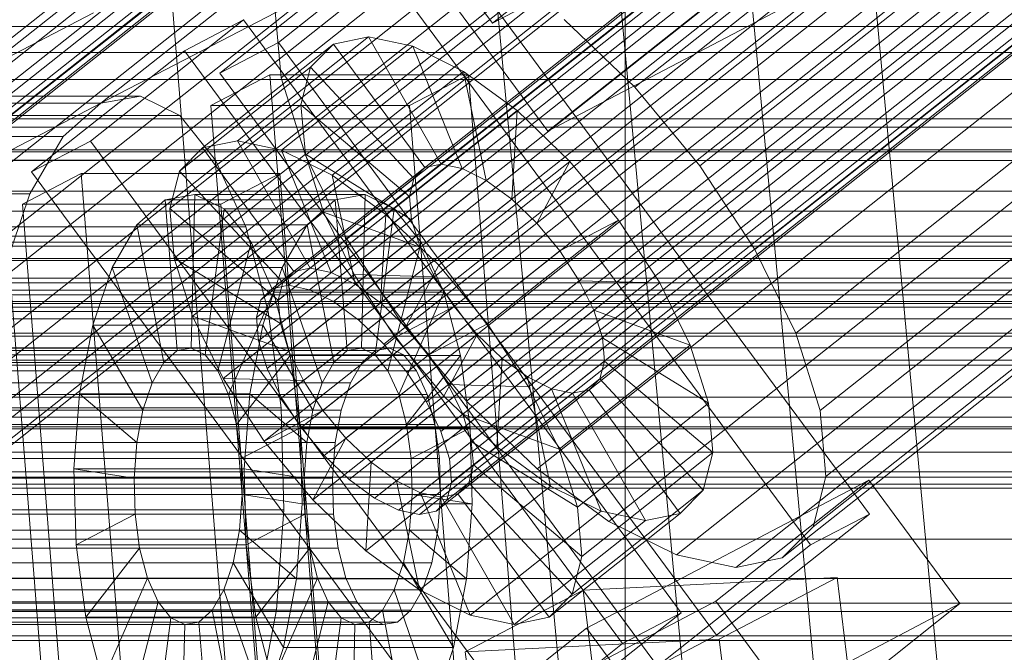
# Model space of a CAD drawing. Header units: millimetres. Extents: x -4738 to 65662, y -68080 to 6847.
# Tile 180 of 256: x -739 to -675, y -33749 to -33708. Entities that reach past the tile are written whole.
import ezdxf

# ---------------------------------------------------------------- set-up
doc = ezdxf.new("R2010")
doc.units = ezdxf.units.MM
for name, color, linetype, lineweight in [('COTAS_O', 1, 'Continuous', 0), ('frontal_C03', 7, 'Continuous', 0), ('frontal_C10', 7, 'Continuous', 0), ('frontal_secador', 7, 'Continuous', 0)]:
    doc.layers.add(name, color=color, linetype=linetype, lineweight=lineweight)
doc.dimstyles.new('R19_100', dxfattribs={"dimtxt": 250, "dimasz": 150, "dimexe": 150, "dimexo": 80, "dimgap": 100, "dimtad": 1, "dimtih": 1, "dimtoh": 1, "dimdsep": 46, "dimcen": 0.09, "dimadec": 0, "dimazin": 0, "dimtfac": 1, "dimtdec": 4, "dimtofl": 0, "dimtmove": 0, "dimatfit": 3, "dimfxl": 1, "dimtolj": 1, "dimtzin": 0, "dimarcsym": 0})

# ---------------------------------------------------------------- blocks, each defined once
blk = doc.blocks.new('DIM_R31_48')
at = {"layer": 'COTAS_O'}
for p, q in [((-1725, -33700), (-1575, -33655)), ((1725, -33700), (1575, -33655)), ((-1725, -34400), (-1725, -33700)), ((-1725, -33700), (1725, -33700)), ((-1725, -33700), (-1575, -33745)), ((1725, -33700), (1575, -33745)), ((1725, -34400), (1725, -33700))]:
    blk.add_line(p, q, dxfattribs=at)
blk.add_text('3450 O', height=250, dxfattribs=at).set_placement((0, -33600))
blk = doc.blocks.new('DIM_R31_53')
at = {"layer": 'COTAS_O'}
for p, q in [((-1480, -33670), (-780, -33670)), ((-780, -33670), (-825, -33820)), ((-780, -36000), (-780, -33670)), ((-780, -33670), (-735, -33820)), ((-780, -36000), (-825, -35850)), ((-780, -36000), (-735, -35850)), ((-1480, -36000), (-780, -36000))]:
    blk.add_line(p, q, dxfattribs=at)
blk.add_text('2330 O', height=250, rotation=90, dxfattribs=at).set_placement((-880, -34835))
blk = doc.blocks.new('DIM_R31_55')
at = {"layer": 'COTAS_O'}
for p, q in [((-1400, -33000), (-700, -33000)), ((-700, -33000), (-745, -33150)), ((-700, -36000), (-700, -33000)), ((-700, -33000), (-655, -33150)), ((-700, -36000), (-745, -35850)), ((-700, -36000), (-655, -35850)), ((-1400, -36000), (-700, -36000))]:
    blk.add_line(p, q, dxfattribs=at)
blk.add_text('3000 O', height=250, rotation=90, dxfattribs=at).set_placement((-800, -34500))

msp = doc.modelspace()

# ---------------------------------------------------------------- linework, layer by layer
at = {"layer": 'frontal_C03'}
for p, q in [((1250, -33725.118), (-1250, -33725.118)), ((1250, -33725.435), (-1250, -33725.435)), ((1250, -33726.229), (-1250, -33726.229)), ((-1250, -33726.993), (1250, -33726.993)), ((1250, -33728.116), (-1250, -33728.116)), ((1250, -33728.88), (-1250, -33728.88)), ((1250, -33729.674), (-1250, -33729.674)), ((1250, -33729.99), (-1250, -33729.99)), ((1250, -33747.576), (-1250, -33747.576)), ((1250, -33747.892), (-1250, -33747.892))]:
    msp.add_line(p, q, dxfattribs=at)
at = {"layer": 'frontal_C10'}
for p, q in [((-536.701, -33578.102), (-721.864, -33724.812)), ((-537.772, -33578.323), (-722.935, -33725.033)), ((-535.34, -33578.388), (-720.502, -33725.098)), ((-538.48, -33579.036), (-723.643, -33725.746)), ((-533.781, -33579.162), (-718.943, -33725.872)), ((-538.776, -33580.192), (-723.939, -33726.903)), ((-532.131, -33580.371), (-717.293, -33727.081)), ((-538.641, -33581.714), (-723.803, -33728.424)), ((-530.501, -33581.932), (-715.664, -33728.643)), ((-538.083, -33583.496), (-723.245, -33730.206)), ((-714.167, -33730.45), (-529.004, -33583.74)), ((-562.708, -33584.851), (-722.331, -33711.326)), ((-537.14, -33585.418), (-722.303, -33732.128)), ((-527.742, -33585.67), (-712.904, -33732.381)), ((-539.737, -33585.469), (-699.36, -33711.943)), ((-535.877, -33587.348), (-721.04, -33734.059)), ((-526.799, -33587.592), (-711.962, -33734.303)), ((-534.38, -33589.156), (-719.543, -33735.867)), ((-526.241, -33589.375), (-711.404, -33736.085)), ((-561.133, -33589.882), (-720.756, -33716.356)), ((-532.751, -33590.718), (-717.914, -33737.428)), ((-526.106, -33590.896), (-711.268, -33737.607)), ((-695.135, -33717.045), (-535.512, -33590.57)), ((-531.101, -33591.926), (-716.263, -33738.637)), ((-526.402, -33592.053), (-711.564, -33738.763)), ((-529.542, -33592.7), (-714.704, -33739.411)), ((-527.109, -33592.766), (-712.272, -33739.476)), ((-528.18, -33592.987), (-713.343, -33739.697)), ((-558.473, -33595.306), (-718.096, -33721.78)), ((-531.949, -33596.019), (-691.571, -33722.493)), ((-554.909, -33600.754), (-714.532, -33727.229)), ((-529.289, -33601.443), (-688.911, -33727.917)), ((-550.684, -33605.856), (-710.307, -33732.33)), ((-527.714, -33606.473), (-687.336, -33732.947)), ((-546.086, -33610.263), (-705.709, -33736.737)), ((-527.331, -33610.766), (-686.954, -33737.241)), ((-541.429, -33613.674), (-701.052, -33740.149)), ((-528.167, -33614.031), (-687.79, -33740.505)), ((-537.029, -33615.859), (-696.652, -33742.333)), ((-530.164, -33616.043), (-689.787, -33742.518)), ((-533.187, -33616.667), (-692.81, -33743.141)), ((-561.729, -33623.455), (-734.05, -33712.988)), ((-648.918, -33645.535), (-734.05, -33712.988)), ((-708.613, -33707.779), (-737.047, -33669.264)), ((-717.237, -33858.594), (-732.121, -33672.452)), ((-699.121, -33677.125), (-884.283, -33823.836)), ((-728.721, -33864.609), (-743.605, -33678.466)), ((-698.563, -33678.908), (-883.725, -33825.618)), ((-698.427, -33680.429), (-883.59, -33827.14)), ((-703.423, -33681.459), (-888.585, -33828.17)), ((-698.724, -33681.586), (-883.886, -33828.296)), ((-701.864, -33682.233), (-887.026, -33828.944)), ((-699.431, -33682.299), (-884.594, -33829.009)), ((-700.502, -33682.52), (-885.665, -33829.23)), ((-704.27, -33685.551), (-863.893, -33812.026)), ((-701.61, -33690.976), (-861.233, -33817.45)), ((-723.006, -33695.389), (-882.629, -33821.863)), ((-700.035, -33696.006), (-859.658, -33822.48)), ((-701.259, -33696.149), (-682.746, -33894.65)), ((-666.198, -33894.4), (-684.712, -33695.899)), ((-718.408, -33699.795), (-878.031, -33826.27)), ((-699.653, -33700.299), (-859.276, -33826.774)), ((-690.402, -33898.66), (-708.915, -33700.159)), ((-698.681, -33699.909), (-708.613, -33707.779)), ((-673.855, -33898.41), (-692.368, -33699.909)), ((-712.568, -33701.158), (-722.501, -33709.027)), ((-684.134, -33739.673), (-712.568, -33701.158)), ((-713.751, -33703.207), (-873.374, -33829.682)), ((-726.319, -33711.032), (-716.387, -33703.163)), ((-716.387, -33703.163), (-687.952, -33741.678)), ((-700.489, -33703.564), (-860.111, -33830.038)), ((-709.351, -33705.392), (-868.974, -33831.866)), ((-705.019, -33714.799), (-686.692, -33705.176)), ((-702.486, -33705.576), (-862.109, -33832.051)), ((-708.613, -33707.779), (-704.795, -33705.774)), ((-705.509, -33706.2), (-865.132, -33832.674)), ((-906.839, -33796.641), (-734.517, -33707.108)), ((-722.713, -33707.032), (-722.331, -33711.326)), ((-705.019, -33714.799), (-710.943, -33706.775)), ((-695.087, -33706.93), (-705.019, -33714.799)), ((-724.787, -33707.573), (-734.719, -33715.443)), ((-728.605, -33709.578), (-724.787, -33707.573)), ((-696.352, -33746.088), (-724.787, -33707.573)), ((-699.36, -33711.943), (-703.958, -33707.536)), ((-718.927, -33709.14), (-727.44, -33715.885)), ((-722.501, -33709.027), (-726.319, -33711.032)), ((-716.665, -33708.673), (-725.179, -33715.418)), ((-722.501, -33709.027), (-694.066, -33747.542)), ((-720.421, -33710.645), (-718.927, -33709.14)), ((-718.927, -33709.14), (-716.665, -33708.673)), ((-713.003, -33717.164), (-718.927, -33709.14)), ((-711.932, -33716.943), (-716.665, -33708.673)), ((-716.665, -33708.673), (-713.791, -33709.278)), ((-738.537, -33717.447), (-728.605, -33709.578)), ((-728.605, -33709.578), (-700.171, -33748.093)), ((-713.791, -33709.278), (-722.305, -33716.023)), ((-710.57, -33717.229), (-713.791, -33709.278)), ((-713.791, -33709.278), (-710.5, -33710.911)), ((-720.421, -33710.645), (-728.934, -33717.39)), ((-723.062, -33711.13), (-726.89, -33713.134)), ((-697.884, -33749.547), (-726.319, -33711.032)), ((-710.175, -33711.13), (-723.062, -33711.13)), ((-723.062, -33711.13), (-719.302, -33758.155)), ((-721.046, -33713.087), (-720.421, -33710.645)), ((-713.71, -33717.877), (-720.421, -33710.645)), ((-710.5, -33710.911), (-719.013, -33717.657)), ((-714.003, -33713.134), (-710.175, -33711.13)), ((-709.011, -33718.003), (-710.5, -33710.911)), ((-710.5, -33710.911), (-707.016, -33713.464)), ((-706.415, -33758.155), (-710.175, -33711.13)), ((-273.016, -33711.435), (-1055.439, -33711.435)), ((-722.331, -33711.326), (-720.756, -33716.356)), ((-695.135, -33717.045), (-699.36, -33711.943)), ((-734.05, -33712.988), (-973.38, -33712.988)), ((-731.466, -33712.518), (-970.795, -33712.518)), ((-734.05, -33712.988), (-906.372, -33802.521)), ((-734.05, -33712.988), (-853.715, -33712.988)), ((-736.499, -33715.154), (-734.05, -33712.988)), ((-734.05, -33712.988), (-731.466, -33712.518)), ((-731.466, -33712.518), (-728.922, -33713.776)), ((-721.046, -33713.087), (-729.559, -33719.832)), ((-714.007, -33719.033), (-721.046, -33713.087)), ((-720.76, -33716.298), (-721.046, -33713.087)), ((-726.89, -33713.134), (-714.003, -33713.134)), ((-723.13, -33760.16), (-726.89, -33713.134)), ((-707.016, -33713.464), (-715.53, -33720.209)), ((-714.003, -33713.134), (-710.243, -33760.16)), ((-707.361, -33719.212), (-707.016, -33713.464)), ((-707.016, -33713.464), (-703.577, -33716.76)), ((-728.922, -33713.776), (-968.251, -33713.776)), ((-728.922, -33713.776), (-726.592, -33716.676)), ((-736.499, -33715.154), (-975.829, -33715.154)), ((-738.646, -33718.868), (-736.499, -33715.154)), ((-734.719, -33715.443), (-738.537, -33717.447)), ((-734.719, -33715.443), (-706.284, -33753.958)), ((-725.179, -33715.418), (-727.44, -33715.885)), ((-722.305, -33716.023), (-725.179, -33715.418)), ((-725.179, -33715.418), (-720.445, -33723.688)), ((-720.76, -33716.298), (-729.273, -33723.044)), ((-727.44, -33715.885), (-728.934, -33717.39)), ((-727.44, -33715.885), (-721.516, -33723.909)), ((-719.013, -33717.657), (-722.305, -33716.023)), ((-722.305, -33716.023), (-719.083, -33723.974)), ((-713.871, -33720.555), (-720.76, -33716.298)), ((-719.582, -33720.061), (-720.76, -33716.298)), ((-726.592, -33716.676), (-965.921, -33716.676)), ((-726.592, -33716.676), (-724.635, -33721.021)), ((-720.756, -33716.356), (-718.096, -33721.78)), ((-720.445, -33723.688), (-711.932, -33716.943)), ((-711.932, -33716.943), (-713.003, -33717.164)), ((-703.577, -33716.76), (-712.09, -33723.505)), ((-710.57, -33717.229), (-711.932, -33716.943)), ((-705.732, -33720.773), (-703.577, -33716.76)), ((-703.577, -33716.76), (-700.417, -33720.576)), ((-735.312, -33717.545), (-739.14, -33719.55)), ((-710.103, -33755.963), (-738.537, -33717.447)), ((-722.425, -33717.545), (-735.312, -33717.545)), ((-735.312, -33717.545), (-731.552, -33764.57)), ((-728.934, -33717.39), (-729.559, -33719.832)), ((-728.934, -33717.39), (-722.224, -33724.622)), ((-726.253, -33719.55), (-722.425, -33717.545)), ((-718.665, -33764.57), (-722.425, -33717.545)), ((-721.516, -33723.909), (-713.003, -33717.164)), ((-719.083, -33723.974), (-710.57, -33717.229)), ((-713.003, -33717.164), (-713.71, -33717.877)), ((-709.011, -33718.003), (-710.57, -33717.229)), ((-691.571, -33722.493), (-695.135, -33717.045)), ((-722.224, -33724.622), (-713.71, -33717.877)), ((-715.53, -33720.209), (-719.013, -33717.657)), ((-719.013, -33717.657), (-717.525, -33724.748)), ((-717.525, -33724.748), (-709.011, -33718.003)), ((-713.71, -33717.877), (-714.007, -33719.033)), ((-707.361, -33719.212), (-709.011, -33718.003)), ((-738.646, -33718.868), (-977.975, -33718.868)), ((-740.343, -33723.878), (-738.646, -33718.868)), ((-729.867, -33719.258), (-731.699, -33720.879)), ((-727.934, -33718.907), (-729.867, -33719.258)), ((-729.867, -33719.258), (-729.084, -33729.055)), ((-718.821, -33719.258), (-729.867, -33719.258)), ((-727.934, -33718.907), (-728.168, -33728.889)), ((-726.031, -33719.848), (-727.934, -33718.907)), ((-716.888, -33718.907), (-727.934, -33718.907)), ((-722.52, -33725.779), (-714.007, -33719.033)), ((-720.653, -33720.879), (-718.821, -33719.258)), ((-718.821, -33719.258), (-716.888, -33718.907)), ((-718.038, -33729.055), (-718.821, -33719.258)), ((-717.122, -33728.889), (-716.888, -33718.907)), ((-716.888, -33718.907), (-714.985, -33719.848)), ((-715.874, -33725.957), (-707.361, -33719.212)), ((-714.007, -33719.033), (-713.871, -33720.555)), ((-705.732, -33720.773), (-707.361, -33719.212)), ((-739.14, -33719.55), (-726.253, -33719.55)), ((-735.38, -33766.575), (-739.14, -33719.55)), ((-729.559, -33719.832), (-722.52, -33725.779)), ((-729.559, -33719.832), (-729.273, -33723.044)), ((-719.582, -33720.061), (-728.095, -33726.806)), ((-726.031, -33719.848), (-727.267, -33729.335)), ((-726.253, -33719.55), (-722.493, -33766.575)), ((-724.288, -33722.017), (-726.031, -33719.848)), ((-714.985, -33719.848), (-726.031, -33719.848)), ((-713.313, -33722.337), (-719.582, -33720.061)), ((-717.592, -33724.119), (-719.582, -33720.061)), ((-716.221, -33729.335), (-714.985, -33719.848)), ((-714.985, -33719.848), (-713.242, -33722.017)), ((-722.384, -33727.3), (-713.871, -33720.555)), ((-715.53, -33720.209), (-715.874, -33725.957)), ((-712.09, -33723.505), (-715.53, -33720.209)), ((-714.245, -33727.519), (-705.732, -33720.773)), ((-713.871, -33720.555), (-713.313, -33722.337)), ((-708.93, -33727.321), (-700.417, -33720.576)), ((-704.235, -33722.581), (-705.732, -33720.773)), ((-700.417, -33720.576), (-704.235, -33722.581)), ((-700.417, -33720.576), (-697.751, -33724.652)), ((-724.635, -33721.021), (-963.964, -33721.021)), ((-731.699, -33720.879), (-733.304, -33723.657)), ((-731.699, -33720.879), (-729.951, -33729.823)), ((-720.653, -33720.879), (-731.699, -33720.879)), ((-724.635, -33721.021), (-723.183, -33726.514)), ((-722.258, -33723.657), (-720.653, -33720.879)), ((-718.905, -33729.823), (-720.653, -33720.879)), ((-1074.886, -33721.619), (-292.463, -33721.619)), ((-724.288, -33722.017), (-726.441, -33730.362)), ((-722.824, -33725.267), (-724.288, -33722.017)), ((-713.242, -33722.017), (-724.288, -33722.017)), ((-718.096, -33721.78), (-714.532, -33727.229)), ((-715.395, -33730.362), (-713.242, -33722.017)), ((-713.242, -33722.017), (-711.778, -33725.267)), ((-721.826, -33729.082), (-713.313, -33722.337)), ((-713.313, -33722.337), (-712.37, -33724.259)), ((-704.235, -33722.581), (-712.748, -33729.326)), ((-702.972, -33724.511), (-704.235, -33722.581)), ((-688.911, -33727.917), (-691.571, -33722.493)), ((-1054.499, -33723.191), (-272.076, -33723.191)), ((-729.273, -33723.044), (-722.384, -33727.3)), ((-729.273, -33723.044), (-728.095, -33726.806)), ((-733.304, -33723.657), (-734.574, -33727.404)), ((-733.304, -33723.657), (-730.712, -33731.139)), ((-722.258, -33723.657), (-733.304, -33723.657)), ((-723.528, -33727.404), (-722.258, -33723.657)), ((-719.666, -33731.139), (-722.258, -33723.657)), ((-722.224, -33724.622), (-721.516, -33723.909)), ((-721.516, -33723.909), (-720.445, -33723.688)), ((-720.445, -33723.688), (-719.083, -33723.974)), ((-719.083, -33723.974), (-717.525, -33724.748)), ((-712.09, -33723.505), (-714.245, -33727.519)), ((-708.93, -33727.321), (-712.09, -33723.505)), ((-717.592, -33724.119), (-726.105, -33730.864)), ((-720.884, -33731.004), (-712.37, -33724.259)), ((-712.37, -33724.259), (-717.592, -33724.119)), ((-714.926, -33728.194), (-717.592, -33724.119)), ((-712.37, -33724.259), (-711.108, -33726.189)), ((-711.485, -33731.257), (-702.972, -33724.511)), ((-702.03, -33726.433), (-702.972, -33724.511)), ((-702.972, -33724.511), (-697.751, -33724.652)), ((-722.935, -33725.033), (-723.643, -33725.746)), ((-721.864, -33724.812), (-722.935, -33725.033)), ((-722.52, -33725.779), (-722.224, -33724.622)), ((-720.502, -33725.098), (-721.864, -33724.812)), ((-718.943, -33725.872), (-720.502, -33725.098)), ((-717.525, -33724.748), (-715.874, -33725.957)), ((-697.751, -33724.652), (-706.264, -33731.397)), ((-697.751, -33724.652), (-695.761, -33728.709)), ((-722.824, -33725.267), (-725.747, -33731.902)), ((-723.643, -33725.746), (-723.939, -33726.903)), ((-721.738, -33729.376), (-722.824, -33725.267)), ((-711.778, -33725.267), (-722.824, -33725.267)), ((-722.384, -33727.3), (-722.52, -33725.779)), ((-717.293, -33727.081), (-718.943, -33725.872)), ((-714.701, -33731.902), (-711.778, -33725.267)), ((-711.778, -33725.267), (-710.692, -33729.376)), ((-723.183, -33726.514), (-962.513, -33726.514)), ((-723.183, -33726.514), (-722.337, -33732.781)), ((-719.621, -33732.935), (-711.108, -33726.189)), ((-715.874, -33725.957), (-714.245, -33727.519)), ((-711.108, -33726.189), (-714.926, -33728.194)), ((-711.108, -33726.189), (-709.611, -33727.997)), ((-710.543, -33733.179), (-702.03, -33726.433)), ((-701.472, -33728.216), (-702.03, -33726.433)), ((-702.03, -33726.433), (-695.761, -33728.709)), ((-728.095, -33726.806), (-721.826, -33729.082)), ((-728.095, -33726.806), (-726.105, -33730.864)), ((-723.939, -33726.903), (-723.803, -33728.424)), ((-715.664, -33728.643), (-717.293, -33727.081)), ((-734.574, -33727.404), (-735.422, -33731.864)), ((-734.574, -33727.404), (-731.313, -33732.914)), ((-723.528, -33727.404), (-734.574, -33727.404)), ((-724.376, -33731.864), (-723.528, -33727.404)), ((-720.267, -33732.914), (-723.528, -33727.404)), ((-721.826, -33729.082), (-722.384, -33727.3)), ((-714.532, -33727.229), (-710.307, -33732.33)), ((-714.245, -33727.519), (-712.748, -33729.326)), ((-712.748, -33729.326), (-708.93, -33727.321)), ((-706.264, -33731.397), (-708.93, -33727.321)), ((-723.803, -33728.424), (-723.245, -33730.206)), ((-714.926, -33728.194), (-723.439, -33734.94)), ((-718.124, -33734.742), (-709.611, -33727.997)), ((-711.766, -33732.01), (-714.926, -33728.194)), ((-709.611, -33727.997), (-711.766, -33732.01)), ((-709.985, -33734.961), (-701.472, -33728.216)), ((-709.611, -33727.997), (-707.982, -33729.558)), ((-701.336, -33729.737), (-701.472, -33728.216)), ((-701.472, -33728.216), (-694.583, -33732.472)), ((-687.336, -33732.947), (-688.911, -33727.917)), ((-716.197, -33729.055), (-988.664, -33729.055)), ((-715.281, -33728.889), (-987.748, -33728.889)), ((-729.951, -33729.823), (-729.084, -33729.055)), ((-729.084, -33729.055), (-728.168, -33728.889)), ((-729.084, -33729.055), (-718.038, -33729.055)), ((-728.168, -33728.889), (-727.267, -33729.335)), ((-728.168, -33728.889), (-717.122, -33728.889)), ((-720.884, -33731.004), (-721.826, -33729.082)), ((-718.038, -33729.055), (-718.905, -33729.823)), ((-717.122, -33728.889), (-718.038, -33729.055)), ((-716.221, -33729.335), (-717.122, -33728.889)), ((-717.064, -33729.823), (-716.197, -33729.055)), ((-716.197, -33729.055), (-715.281, -33728.889)), ((-714.167, -33730.45), (-715.664, -33728.643)), ((-715.281, -33728.889), (-714.38, -33729.335)), ((-695.761, -33728.709), (-704.274, -33735.454)), ((-695.761, -33728.709), (-694.583, -33732.472)), ((-714.38, -33729.335), (-986.847, -33729.335)), ((-727.267, -33729.335), (-726.441, -33730.362)), ((-727.267, -33729.335), (-716.221, -33729.335)), ((-721.738, -33729.376), (-725.233, -33733.848)), ((-721.105, -33734.064), (-721.738, -33729.376)), ((-710.692, -33729.376), (-721.738, -33729.376)), ((-716.495, -33736.304), (-707.982, -33729.558)), ((-715.395, -33730.362), (-716.221, -33729.335)), ((-714.38, -33729.335), (-713.554, -33730.362)), ((-714.187, -33733.848), (-710.692, -33729.376)), ((-712.748, -33729.326), (-711.485, -33731.257)), ((-710.692, -33729.376), (-710.059, -33734.064)), ((-707.982, -33729.558), (-708.326, -33735.307)), ((-707.982, -33729.558), (-706.331, -33730.767)), ((-717.064, -33729.823), (-989.532, -33729.823)), ((-713.554, -33730.362), (-986.021, -33730.362)), ((-730.712, -33731.139), (-729.951, -33729.823)), ((-729.951, -33729.823), (-718.905, -33729.823)), ((-726.441, -33730.362), (-725.747, -33731.902)), ((-726.441, -33730.362), (-715.395, -33730.362)), ((-723.245, -33730.206), (-722.303, -33732.128)), ((-718.905, -33729.823), (-719.666, -33731.139)), ((-717.825, -33731.139), (-717.064, -33729.823)), ((-714.701, -33731.902), (-715.395, -33730.362)), ((-713.554, -33730.362), (-712.86, -33731.902)), ((-709.849, -33736.482), (-701.336, -33729.737)), ((-701.632, -33730.894), (-701.336, -33729.737)), ((-701.336, -33729.737), (-694.297, -33735.684)), ((-726.105, -33730.864), (-720.884, -33731.004)), ((-726.105, -33730.864), (-723.439, -33734.94)), ((-719.621, -33732.935), (-720.884, -33731.004)), ((-714.844, -33737.513), (-706.331, -33730.767)), ((-712.904, -33732.381), (-714.167, -33730.45)), ((-710.145, -33737.639), (-701.632, -33730.894)), ((-706.331, -33730.767), (-704.842, -33737.859)), ((-706.331, -33730.767), (-704.772, -33731.541)), ((-702.34, -33731.607), (-701.632, -33730.894)), ((-701.632, -33730.894), (-694.922, -33738.125)), ((-717.825, -33731.139), (-990.292, -33731.139)), ((-731.313, -33732.914), (-730.712, -33731.139)), ((-730.712, -33731.139), (-719.666, -33731.139)), ((-719.666, -33731.139), (-720.267, -33732.914)), ((-718.426, -33732.914), (-717.825, -33731.139)), ((-713.286, -33738.287), (-704.772, -33731.541)), ((-706.264, -33731.397), (-711.485, -33731.257)), ((-711.485, -33731.257), (-710.543, -33733.179)), ((-710.853, -33738.352), (-702.34, -33731.607)), ((-704.274, -33735.454), (-706.264, -33731.397)), ((-704.772, -33731.541), (-701.551, -33739.493)), ((-704.772, -33731.541), (-703.411, -33731.828)), ((-703.411, -33731.828), (-702.34, -33731.607)), ((-702.34, -33731.607), (-696.416, -33739.631)), ((-712.86, -33731.902), (-985.328, -33731.902)), ((-735.422, -33731.864), (-735.79, -33736.734)), ((-735.422, -33731.864), (-731.715, -33735.027)), ((-724.376, -33731.864), (-735.422, -33731.864)), ((-725.747, -33731.902), (-725.233, -33733.848)), ((-725.747, -33731.902), (-714.701, -33731.902)), ((-724.744, -33736.734), (-724.376, -33731.864)), ((-720.669, -33735.027), (-724.376, -33731.864)), ((-722.303, -33732.128), (-721.04, -33734.059)), ((-711.766, -33732.01), (-720.279, -33738.756)), ((-714.187, -33733.848), (-714.701, -33731.902)), ((-712.86, -33731.902), (-712.346, -33733.848)), ((-711.924, -33738.573), (-703.411, -33731.828)), ((-708.326, -33735.307), (-711.766, -33732.01)), ((-703.411, -33731.828), (-698.677, -33740.097)), ((-718.426, -33732.914), (-990.894, -33732.914)), ((-961.666, -33732.781), (-722.337, -33732.781)), ((-731.715, -33735.027), (-731.313, -33732.914)), ((-731.313, -33732.914), (-720.267, -33732.914)), ((-722.337, -33732.781), (-722.153, -33739.395)), ((-720.267, -33732.914), (-720.669, -33735.027)), ((-718.828, -33735.027), (-718.426, -33732.914)), ((-711.962, -33734.303), (-712.904, -33732.381)), ((-710.307, -33732.33), (-705.709, -33736.737)), ((-694.583, -33732.472), (-703.096, -33739.217)), ((-694.583, -33732.472), (-694.297, -33735.684)), ((-291.523, -33733.375), (-1073.946, -33733.375)), ((-723.439, -33734.94), (-719.621, -33732.935)), ((-718.124, -33734.742), (-719.621, -33732.935)), ((-704.274, -33735.454), (-710.543, -33733.179)), ((-710.543, -33733.179), (-709.985, -33734.961)), ((-686.954, -33737.241), (-687.336, -33732.947)), ((-712.346, -33733.848), (-984.813, -33733.848)), ((-725.233, -33733.848), (-724.933, -33736.068)), ((-725.233, -33733.848), (-714.187, -33733.848)), ((-724.933, -33736.068), (-721.105, -33734.064)), ((-721.105, -33734.064), (-710.059, -33734.064)), ((-720.968, -33739.011), (-721.105, -33734.064)), ((-721.04, -33734.059), (-719.543, -33735.867)), ((-713.887, -33736.068), (-714.187, -33733.848)), ((-710.059, -33734.064), (-713.887, -33736.068)), ((-712.346, -33733.848), (-712.046, -33736.068)), ((-710.059, -33734.064), (-709.922, -33739.011)), ((-720.279, -33738.756), (-718.124, -33734.742)), ((-716.495, -33736.304), (-718.124, -33734.742)), ((-711.404, -33736.085), (-711.962, -33734.303)), ((-718.828, -33735.027), (-991.295, -33735.027)), ((-731.889, -33737.333), (-731.715, -33735.027)), ((-731.715, -33735.027), (-720.669, -33735.027)), ((-723.439, -33734.94), (-720.279, -33738.756)), ((-720.669, -33735.027), (-720.843, -33737.333)), ((-719.002, -33737.333), (-718.828, -33735.027)), ((-708.326, -33735.307), (-716.84, -33742.052)), ((-703.096, -33739.217), (-709.985, -33734.961)), ((-709.985, -33734.961), (-709.849, -33736.482)), ((-704.842, -33737.859), (-708.326, -33735.307)), ((-703.096, -33739.217), (-704.274, -33735.454)), ((-984.514, -33736.068), (-712.046, -33736.068)), ((-713.887, -33736.068), (-724.933, -33736.068)), ((-724.933, -33736.068), (-724.868, -33738.412)), ((-719.543, -33735.867), (-717.914, -33737.428)), ((-713.822, -33738.412), (-713.887, -33736.068)), ((-712.046, -33736.068), (-711.981, -33738.412)), ((-711.268, -33737.607), (-711.404, -33736.085)), ((-694.297, -33735.684), (-702.81, -33742.429)), ((-694.297, -33735.684), (-694.922, -33738.125)), ((-735.79, -33736.734), (-731.889, -33737.333)), ((-724.744, -33736.734), (-735.79, -33736.734)), ((-735.79, -33736.734), (-735.652, -33741.682)), ((-720.843, -33737.333), (-724.744, -33736.734)), ((-724.606, -33741.682), (-724.744, -33736.734)), ((-716.84, -33742.052), (-716.495, -33736.304)), ((-714.844, -33737.513), (-716.495, -33736.304)), ((-709.849, -33736.482), (-710.145, -33737.639)), ((-702.81, -33742.429), (-709.849, -33736.482)), ((-705.709, -33736.737), (-701.052, -33740.149)), ((-719.002, -33737.333), (-991.469, -33737.333)), ((-731.889, -33737.333), (-720.843, -33737.333)), ((-731.824, -33739.677), (-731.889, -33737.333)), ((-720.843, -33737.333), (-720.778, -33739.677)), ((-718.937, -33739.677), (-719.002, -33737.333)), ((-687.79, -33740.505), (-686.954, -33737.241)), ((-717.914, -33737.428), (-716.263, -33738.637)), ((-713.356, -33744.604), (-714.844, -33737.513)), ((-713.286, -33738.287), (-714.844, -33737.513)), ((-704.842, -33737.859), (-713.356, -33744.604)), ((-711.564, -33738.763), (-711.268, -33737.607)), ((-710.145, -33737.639), (-710.853, -33738.352)), ((-703.435, -33744.871), (-710.145, -33737.639)), ((-701.551, -33739.493), (-704.842, -33737.859)), ((-702.501, -33747.09), (-684.173, -33737.467)), ((-684.173, -33737.467), (-694.106, -33745.336)), ((-678.25, -33745.491), (-684.173, -33737.467)), ((-711.981, -33738.412), (-984.448, -33738.412)), ((-724.868, -33738.412), (-725.042, -33740.719)), ((-720.968, -33739.011), (-724.868, -33738.412)), ((-724.868, -33738.412), (-713.822, -33738.412)), ((-716.263, -33738.637), (-714.704, -33739.411)), ((-713.996, -33740.719), (-713.822, -33738.412)), ((-713.822, -33738.412), (-709.922, -33739.011)), ((-710.064, -33746.238), (-713.286, -33738.287)), ((-711.924, -33738.573), (-713.286, -33738.287)), ((-711.981, -33738.412), (-712.155, -33740.719)), ((-710.853, -33738.352), (-711.924, -33738.573)), ((-707.19, -33746.842), (-711.924, -33738.573)), ((-704.929, -33746.376), (-710.853, -33738.352)), ((-694.922, -33738.125), (-703.435, -33744.871)), ((-694.922, -33738.125), (-696.416, -33739.631)), ((-721.335, -33743.881), (-720.968, -33739.011)), ((-709.922, -33739.011), (-720.968, -33739.011)), ((-720.279, -33738.756), (-716.84, -33742.052)), ((-712.272, -33739.476), (-711.564, -33738.763)), ((-709.922, -33739.011), (-710.289, -33743.881)), ((-702.81, -33742.429), (-703.096, -33739.217)), ((-718.937, -33739.677), (-991.404, -33739.677)), ((-722.153, -33739.395), (-961.483, -33739.395)), ((-735.652, -33741.682), (-731.824, -33739.677)), ((-731.824, -33739.677), (-720.778, -33739.677)), ((-731.524, -33741.898), (-731.824, -33739.677)), ((-720.778, -33739.677), (-724.606, -33741.682)), ((-722.153, -33739.395), (-722.645, -33745.905)), ((-720.778, -33739.677), (-720.478, -33741.898)), ((-718.637, -33741.898), (-718.937, -33739.677)), ((-714.704, -33739.411), (-713.343, -33739.697)), ((-713.343, -33739.697), (-712.272, -33739.476)), ((-701.551, -33739.493), (-710.064, -33746.238)), ((-696.416, -33739.631), (-704.929, -33746.376)), ((-698.677, -33740.097), (-701.551, -33739.493)), ((-696.416, -33739.631), (-698.677, -33740.097)), ((-694.066, -33747.542), (-684.134, -33739.673)), ((-684.134, -33739.673), (-687.952, -33741.678)), ((-698.677, -33740.097), (-707.19, -33746.842)), ((-701.052, -33740.149), (-696.652, -33742.333)), ((-689.787, -33742.518), (-687.79, -33740.505)), ((-712.155, -33740.719), (-984.623, -33740.719)), ((-725.042, -33740.719), (-725.444, -33742.832)), ((-721.335, -33743.881), (-725.042, -33740.719)), ((-725.042, -33740.719), (-713.996, -33740.719)), ((-714.398, -33742.832), (-713.996, -33740.719)), ((-713.996, -33740.719), (-710.289, -33743.881)), ((-712.155, -33740.719), (-712.557, -33742.832)), ((-724.606, -33741.682), (-735.652, -33741.682)), ((-735.652, -33741.682), (-735.019, -33746.37)), ((-723.973, -33746.37), (-724.606, -33741.682)), ((-687.952, -33741.678), (-697.884, -33749.547)), ((-718.637, -33741.898), (-991.104, -33741.898)), ((-735.019, -33746.37), (-731.524, -33741.898)), ((-731.524, -33741.898), (-720.478, -33741.898)), ((-731.01, -33743.844), (-731.524, -33741.898)), ((-720.478, -33741.898), (-723.973, -33746.37)), ((-720.478, -33741.898), (-719.964, -33743.844)), ((-718.123, -33743.844), (-718.637, -33741.898)), ((-716.84, -33742.052), (-713.356, -33744.604)), ((-703.435, -33744.871), (-702.81, -33742.429)), ((-696.652, -33742.333), (-692.81, -33743.141)), ((-692.81, -33743.141), (-689.787, -33742.518)), ((-712.557, -33742.832), (-985.024, -33742.832)), ((-725.444, -33742.832), (-726.045, -33744.607)), ((-722.183, -33748.342), (-725.444, -33742.832)), ((-725.444, -33742.832), (-714.398, -33742.832)), ((-714.999, -33744.607), (-714.398, -33742.832)), ((-714.398, -33742.832), (-711.137, -33748.342)), ((-712.557, -33742.832), (-713.158, -33744.607)), ((-686.232, -33743.801), (-702.718, -33744.615)), ((-693.888, -33747.811), (-686.232, -33743.801)), ((-678.727, -33804.629), (-686.232, -33743.801)), ((-718.123, -33743.844), (-990.59, -33743.844)), ((-733.934, -33750.479), (-731.01, -33743.844)), ((-731.01, -33743.844), (-719.964, -33743.844)), ((-730.316, -33745.383), (-731.01, -33743.844)), ((-719.964, -33743.844), (-722.888, -33750.479)), ((-722.183, -33748.342), (-721.335, -33743.881)), ((-710.289, -33743.881), (-721.335, -33743.881)), ((-719.964, -33743.844), (-719.27, -33745.383)), ((-717.429, -33745.383), (-718.123, -33743.844)), ((-710.289, -33743.881), (-711.137, -33748.342)), ((-713.158, -33744.607), (-985.626, -33744.607)), ((-726.045, -33744.607), (-726.806, -33745.923)), ((-723.453, -33752.089), (-726.045, -33744.607)), ((-726.045, -33744.607), (-714.999, -33744.607)), ((-715.76, -33745.923), (-714.999, -33744.607)), ((-714.999, -33744.607), (-712.407, -33752.089)), ((-713.158, -33744.607), (-713.919, -33745.923)), ((-713.356, -33744.604), (-710.064, -33746.238)), ((-702.718, -33744.615), (-710.374, -33748.625)), ((-704.929, -33746.376), (-703.435, -33744.871)), ((-702.718, -33744.615), (-695.213, -33805.442)), ((-717.429, -33745.383), (-989.897, -33745.383)), ((-732.469, -33753.728), (-730.316, -33745.383)), ((-730.316, -33745.383), (-719.27, -33745.383)), ((-729.491, -33746.411), (-730.316, -33745.383)), ((-719.27, -33745.383), (-721.423, -33753.728)), ((-719.27, -33745.383), (-718.445, -33746.411)), ((-716.604, -33746.411), (-717.429, -33745.383)), ((-694.106, -33745.336), (-712.433, -33754.959)), ((-678.25, -33745.491), (-696.577, -33755.114)), ((-694.106, -33745.336), (-688.182, -33753.36)), ((-688.182, -33753.36), (-678.25, -33745.491)), ((-713.919, -33745.923), (-986.386, -33745.923)), ((-722.645, -33745.905), (-961.974, -33745.905)), ((-726.806, -33745.923), (-727.674, -33746.69)), ((-725.058, -33754.867), (-726.806, -33745.923)), ((-726.806, -33745.923), (-715.76, -33745.923)), ((-722.645, -33745.905), (-723.778, -33751.868)), ((-716.628, -33746.69), (-715.76, -33745.923)), ((-715.76, -33745.923), (-714.013, -33754.867)), ((-713.919, -33745.923), (-714.787, -33746.69)), ((-710.064, -33746.238), (-707.19, -33746.842)), ((-706.284, -33753.958), (-696.352, -33746.088)), ((-696.352, -33746.088), (-700.171, -33748.093)), ((-716.604, -33746.411), (-989.071, -33746.411)), ((-715.702, -33746.857), (-988.17, -33746.857)), ((-714.787, -33746.69), (-987.254, -33746.69)), ((-723.973, -33746.37), (-735.019, -33746.37)), ((-735.019, -33746.37), (-733.934, -33750.479)), ((-730.726, -33755.898), (-729.491, -33746.411)), ((-729.491, -33746.411), (-718.445, -33746.411)), ((-728.589, -33746.857), (-729.491, -33746.411)), ((-728.824, -33756.839), (-728.589, -33746.857)), ((-727.674, -33746.69), (-728.589, -33746.857)), ((-728.589, -33746.857), (-717.543, -33746.857)), ((-726.89, -33756.487), (-727.674, -33746.69)), ((-727.674, -33746.69), (-716.628, -33746.69)), ((-722.888, -33750.479), (-723.973, -33746.37)), ((-718.445, -33746.411), (-719.68, -33755.898)), ((-718.445, -33746.411), (-717.543, -33746.857)), ((-717.543, -33746.857), (-717.778, -33756.839)), ((-717.543, -33746.857), (-716.628, -33746.69)), ((-716.628, -33746.69), (-715.844, -33756.487)), ((-715.702, -33746.857), (-716.604, -33746.411)), ((-714.787, -33746.69), (-715.702, -33746.857)), ((-707.19, -33746.842), (-704.929, -33746.376)), ((-712.433, -33754.959), (-702.501, -33747.09)), ((-702.501, -33747.09), (-696.577, -33755.114)), ((-697.884, -33749.547), (-694.066, -33747.542)), ((-710.374, -33748.625), (-693.888, -33747.811)), ((-700.171, -33748.093), (-710.103, -33755.963)), ((-686.383, -33808.639), (-693.888, -33747.811)), ((-723.453, -33752.089), (-722.183, -33748.342)), ((-711.137, -33748.342), (-722.183, -33748.342)), ((-711.137, -33748.342), (-712.407, -33752.089)), ((-702.869, -33809.453), (-710.374, -33748.625))]:
    msp.add_line(p, q, dxfattribs=at)
at = {"layer": 'frontal_secador'}
for p, q in [((-1250, -33708), (1250, -33708)), ((1250, -33709.689), (-1250, -33709.689)), ((1250, -33714), (-1250, -33714)), ((1250, -33714.545), (-1250, -33714.545)), ((1250, -33716), (-1250, -33716)), ((1250, -33716.144), (-1250, -33716.144)), ((1250, -33716.709), (-1250, -33716.709)), ((1250, -33718.686), (-1250, -33718.686)), ((1250, -33720), (-1250, -33720)), ((1320, -33722), (-1320, -33722)), ((1250, -33722), (-1250, -33722)), ((1320, -33722.273), (-1320, -33722.273)), ((1320, -33723.072), (-1320, -33723.072)), ((1320, -33724.343), (-1320, -33724.343)), ((1250, -33724.651), (-1250, -33724.651)), ((1250, -33725.859), (-1250, -33725.859)), ((1320, -33726), (-1320, -33726)), ((-1250, -33726), (1250, -33726)), ((1320, -33727.929), (-1320, -33727.929)), ((-1320, -33730), (1320, -33730)), ((-1250, -33730), (1250, -33730)), ((1320, -33732.071), (-1320, -33732.071)), ((1320, -33734), (-1320, -33734)), ((1250, -33734.141), (-1250, -33734.141)), ((1320, -33735.657), (-1320, -33735.657)), ((1320, -33736.928), (-1320, -33736.928)), ((1250, -33737.285), (-1250, -33737.285)), ((1320, -33737.727), (-1320, -33737.727)), ((1320, -33738), (-1320, -33738)), ((1250, -33738), (-1250, -33738)), ((1250, -33741.314), (-1250, -33741.314)), ((1250, -33743.856), (-1250, -33743.856)), ((1250, -33745.455), (-1250, -33745.455)), ((1250, -33746), (-1250, -33746))]:
    msp.add_line(p, q, dxfattribs=at)

# ---------------------------------------------------------------- dimensions: what is measured, and where the dimension line sits
at = {"layer": 'COTAS_O'}
for p1, p2, distance, picture, middle in [((-1400, -36000), (-1400, -33000), -700, 'DIM_R31_55', (-700, -34500)), ((-1725, -34400), (1725, -34400), 700, 'DIM_R31_48', (0, -33700)), ((-1480, -36000), (-1480, -33670), -700, 'DIM_R31_53', (-780, -34835))]:
    dim = msp.add_aligned_dim(p1=p1, p2=p2, distance=distance, text='<> O', dimstyle='R19_100', dxfattribs=at)
    dim.commit()
    dim.dimension.update_dxf_attribs({"geometry": picture, "text_midpoint": middle})

doc.saveas('drawing.dxf')
